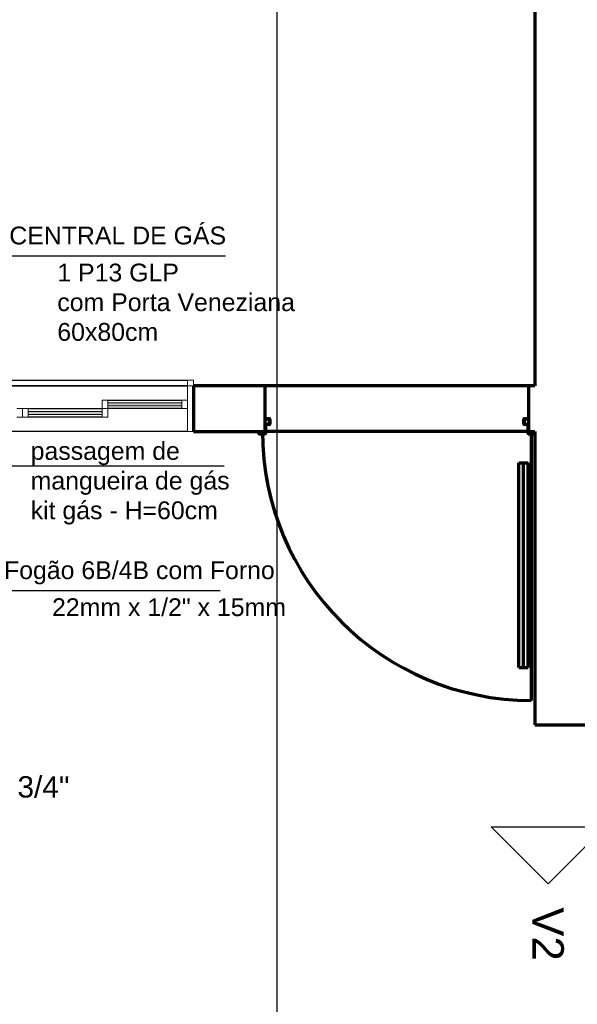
# Model space of a CAD drawing. Header units: millimetres. Extents: x -20654 to 2526, y -8238 to 977.
# Tile 82 of 219: x -10326.48 to -10324.52, y -4101.08 to -4097.62. Entities that reach past the tile are written whole.
import ezdxf

# ---------------------------------------------------------------- set-up
doc = ezdxf.new("R2010")
doc.units = ezdxf.units.MM
for name, color, linetype in [('01 CONTORNO_dwg', 252, 'Continuous'), ('DI-Cortes', 1, 'Continuous'), ('G-ANNO-TEXT', 7, 'Continuous'), ('G-IMPT', 8, 'Continuous'), ('Textos', 7, 'Continuous')]:
    doc.layers.add(name, color=color, linetype=linetype)
doc.styles.add('Arial', font='arial.ttf', dxfattribs={"height": 100})

# ---------------------------------------------------------------- blocks, each defined once
blk = doc.blocks.new('JANELAS')
at = {"layer": 'G-IMPT', "true_color": 0x939598}
for points in [[(-15503.8, -2335.1), (-15417.2, -2335.1), (-15417.2, -2325.1), (-15677.2, -2325.1), (-15677.2, -2335.1)], [(-15697.2, -2365.1), (-15697.2, -2355.1), (-15957.2, -2355.1), (-15957.2, -2365.1)]]:
    blk.add_hatch(color=252, dxfattribs=at).paths.add_polyline_path(points, flags=0)
at = {"layer": 'G-IMPT', "color": 252, "true_color": 0x939598}
for p, q in [((-16557.2, -2245.1), (-15397.2, -2245.1)), ((-15397.2, -2265.1), (-16557.2, -2265.1)), ((-16557.2, -2265.1), (-15397.2, -2265.1)), ((-15677.2, -2315.1), (-15417.2, -2315.1)), ((-15957.2, -2345.1), (-15697.2, -2345.1)), ((-15417.2, -2345.1), (-15677.2, -2345.1)), ((-15697.2, -2375.1), (-15957.2, -2375.1)), ((-15397.2, -2425.1), (-16557.2, -2425.1))]:
    blk.add_line(p, q, dxfattribs=at)
at = {"layer": 'G-IMPT', "color": 252, "lineweight": 20, "true_color": 0x939598}
for p, q in [((-15377.2, -2245.1), (-15397.2, -2245.1)), ((-15397.2, -2245.1), (-15397.2, -2265.1)), ((-15377.2, -2265.1), (-15377.2, -2245.1)), ((-15397.2, -2265.1), (-15377.2, -2265.1)), ((-15377.2, -2265.1), (-15397.2, -2265.1)), ((-15397.2, -2265.1), (-15397.2, -2425.1)), ((-15677.2, -2315.1), (-15697.2, -2315.1)), ((-15697.2, -2315.1), (-15697.2, -2345.1)), ((-15677.2, -2345.1), (-15677.2, -2315.1)), ((-15397.2, -2315.1), (-15417.2, -2315.1)), ((-15417.2, -2315.1), (-15417.2, -2345.1)), ((-15397.2, -2345.1), (-15397.2, -2315.1)), ((-15977.2, -2345.1), (-15997.2, -2345.1)), ((-15957.2, -2345.1), (-15977.2, -2345.1)), ((-15977.2, -2345.1), (-15977.2, -2375.1)), ((-15977.2, -2375.1), (-15977.2, -2345.1)), ((-15957.2, -2375.1), (-15957.2, -2345.1)), ((-15677.2, -2345.1), (-15697.2, -2345.1)), ((-15697.2, -2345.1), (-15697.2, -2375.1)), ((-15697.2, -2345.1), (-15677.2, -2345.1)), ((-15417.2, -2325.1), (-15677.2, -2325.1)), ((-15677.2, -2325.1), (-15677.2, -2335.1)), ((-15677.2, -2335.1), (-15417.2, -2335.1)), ((-15677.2, -2375.1), (-15677.2, -2345.1)), ((-15417.2, -2335.1), (-15417.2, -2325.1)), ((-15417.2, -2345.1), (-15397.2, -2345.1)), ((-15997.2, -2375.1), (-15977.2, -2375.1)), ((-15977.2, -2375.1), (-15957.2, -2375.1)), ((-15697.2, -2355.1), (-15957.2, -2355.1)), ((-15957.2, -2355.1), (-15957.2, -2365.1)), ((-15957.2, -2365.1), (-15697.2, -2365.1)), ((-15697.2, -2365.1), (-15697.2, -2355.1)), ((-15697.2, -2375.1), (-15677.2, -2375.1)), ((-15397.2, -2425.1), (-15377.2, -2425.1))]:
    blk.add_line(p, q, dxfattribs=at)
blk = doc.blocks.new('terreo')
at = {"layer": '01 CONTORNO_dwg', "lineweight": 70}
h = blk.add_hatch(color=256, dxfattribs=at)
h.paths.add_polyline_path([(-15146.1, -2434.1), (-15125.1, -2434.1), (-15125.1, -2433.1), (-15146.1, -2433.1)], flags=0)
h.paths.add_polyline_path([(-14199.7, -2434.1), (-14178.7, -2434.1), (-14178.7, -2433.1), (-14199.7, -2433.1)], flags=0)
h.paths.add_polyline_path([(-14200.2, -2432.6), (-14200.3, -2401.6), (-14201.2, -2401.6), (-14201.2, -2432.6), (-14200.3, -2432.6)], flags=0)
h.paths.add_polyline_path([(-14178.2, -2432.6), (-14177.2, -2432.6), (-14177.2, -2425.1), (-14178.2, -2425.1)], flags=0)
h.paths.add_polyline_path([(-15123.6, -2432.6), (-15123.6, -2401.6), (-15124.6, -2401.6), (-15124.6, -2432.6)], flags=0)
h.paths.add_polyline_path([(-15147.6, -2432.6), (-15146.6, -2432.6), (-15146.6, -2425.1), (-15147.6, -2425.1)], flags=0)
h.paths.add_polyline_path([(-14205.2, -2401.1), (-14201.7, -2401.1), (-14201.7, -2400.1), (-14214.8, -2400.1), (-14214.8, -2401.1)], flags=0)
h.paths.add_polyline_path([(-15123.1, -2401.1), (-15110.1, -2401.1), (-15110.1, -2400.1), (-15123.1, -2400.1)], flags=0)
h.paths.add_polyline_path([(-14216.3, -2399.6), (-14215.3, -2399.6), (-14215.3, -2381.6), (-14216.3, -2381.6), (-14216.3, -2391.6)], flags=0)
h.paths.add_polyline_path([(-15109.6, -2399.6), (-15108.6, -2399.6), (-15108.6, -2381.6), (-15109.6, -2381.6)], flags=0)
h.paths.add_polyline_path([(-14201.2, -2388.1), (-14200.3, -2388.1), (-14200.3, -2381.6), (-14201.3, -2381.6), (-14201.3, -2388.1)], flags=0)
h.paths.add_polyline_path([(-15124.6, -2388.1), (-15123.6, -2388.1), (-15123.6, -2381.6), (-15124.6, -2381.6)], flags=0)
h.paths.add_polyline_path([(-14201.8, -2381.1), (-14201.8, -2380.1), (-14214.8, -2380.1), (-14214.8, -2381.1)], flags=0)
h.paths.add_polyline_path([(-15110.1, -2381.1), (-15110.1, -2380.1), (-15123.1, -2380.1), (-15123.1, -2381.1)], flags=0)
for p, q in [((-14177.2, -105.1), (-14177.2, -2265.1)), ((-15124.6, -2265.1), (-15377.2, -2265.1)), ((-15377.2, -2265.1), (-15377.2, -2425.1)), ((-15124.6, -2425.1), (-15124.6, -2265.1)), ((-14200.3, -2265.1), (-15124.6, -2265.1)), ((-14177.2, -2265.1), (-14200.3, -2265.1)), ((-14200.3, -2265.1), (-14200.3, -2425.1)), ((-15123.6, -2381.6), (-15123.6, -2388.1)), ((-15123.1, -2380.1), (-15110.1, -2380.1)), ((-15110.1, -2381.1), (-15123.1, -2381.1)), ((-15109.6, -2399.6), (-15109.6, -2381.6)), ((-15108.6, -2381.6), (-15108.6, -2399.6)), ((-14216.3, -2399.6), (-14216.3, -2381.6)), ((-14215.3, -2381.6), (-14215.3, -2399.6)), ((-14214.8, -2380.1), (-14201.8, -2380.1)), ((-14201.8, -2381.1), (-14214.8, -2381.1)), ((-14201.3, -2388.1), (-14201.3, -2381.6)), ((-15123.6, -2388.1), (-15124.6, -2388.1)), ((-15123.6, -2401.6), (-15123.6, -2432.6)), ((-15123.1, -2400.1), (-15110.1, -2400.1)), ((-15110.1, -2401.1), (-15123.1, -2401.1)), ((-14214.8, -2400.1), (-14201.7, -2400.1)), ((-14201.7, -2401.1), (-14214.8, -2401.1)), ((-14200.3, -2388.1), (-14201.3, -2388.1)), ((-14201.2, -2432.6), (-14201.2, -2401.6)), ((-15377.2, -2425.1), (-15124.6, -2425.1)), ((-15147.6, -2432.6), (-15147.6, -2425.1)), ((-15146.6, -2425.1), (-15146.6, -2432.6)), ((-15146.1, -2433.1), (-15125.1, -2433.1)), ((-15125.1, -2434.1), (-15146.1, -2434.1)), ((-15124.6, -2432.6), (-15124.6, -2425.1)), ((-14201.2, -2425.1), (-15123.6, -2425.1)), ((-14200.3, -2425.1), (-14177.2, -2425.1)), ((-14200.2, -2425.1), (-14200.2, -2432.6)), ((-14199.7, -2433.1), (-14178.7, -2433.1)), ((-14178.7, -2434.1), (-14199.7, -2434.1)), ((-14190.3, -2425.1), (-14190.3, -3369.4)), ((-14178.2, -2432.6), (-14178.2, -2425.1)), ((-14177.2, -2425.1), (-14177.2, -3455.1)), ((-14233.3, -3253.4), (-14233.3, -2535.1)), ((-14233.3, -2535.1), (-14201.3, -2535.1)), ((-14217.3, -3253.4), (-14217.3, -2535.1)), ((-14201.3, -3253.4), (-14201.3, -2535.1)), ((-14233.3, -3253.4), (-14201.3, -3253.4)), ((-14177.2, -3455.1), (-13994.2, -3455.1))]:
    blk.add_line(p, q, dxfattribs=at)
for centre, radius, start, end in [((-15123.1, -2381.6), 1.5, 90, 180), ((-15123.1, -2381.6), 0.5, 90, 180), ((-15110.1, -2381.6), 1.5, 0, 90), ((-15110.1, -2381.6), 0.5, 0, 90), ((-14214.8, -2381.6), 1.5, 90, 180), ((-14214.8, -2381.6), 0.5, 90, 180), ((-14201.8, -2381.6), 1.5, 0, 90), ((-14201.8, -2381.6), 0.5, 0, 90), ((-15123.1, -2401.6), 1.5, 90, 174.8787), ((-15123.1, -2401.6), 0.5, 90, 180), ((-15110.1, -2399.6), 0.5, 270, 0), ((-15110.1, -2399.6), 1.5, 270, 0), ((-14214.8, -2399.6), 1.5, 180, 270), ((-14214.8, -2399.6), 0.5, 180, 270), ((-14201.7, -2401.6), 1.5, 5.1213, 90), ((-14201.7, -2401.6), 0.5, 0, 90), ((-15146.1, -2432.6), 1.5, 180, 270), ((-15146.1, -2432.6), 0.5, 180, 270), ((-14190.3, -2425.1), 944.3, 180, 270), ((-15125.1, -2432.6), 0.5, 270, 0), ((-15125.1, -2432.6), 1.5, 270, 0), ((-14199.7, -2432.6), 1.5, 180, 270), ((-14199.7, -2432.6), 0.5, 180, 270), ((-14178.7, -2432.6), 1.5, 270, 0), ((-14178.7, -2432.6), 0.5, 270, 0)]:
    blk.add_arc(centre, radius, start, end, dxfattribs=at)
at = {"layer": '01 CONTORNO_dwg'}
blk.add_blockref('JANELAS', (0, 0), dxfattribs=at)

msp = doc.modelspace()

# ---------------------------------------------------------------- linework, layer by layer
for p, q in [((-10326.6084, -4098.4482), (-10325.7563, -4098.4482)), ((-10326.5333, -4099.1863), (-10325.7608, -4099.1863)), ((-10326.627, -4099.6228), (-10325.775, -4099.6228))]:
    msp.add_line(p, q)
at = {"layer": 'DI-Cortes', "linetype": 'Continuous'}
for p, q in [((-10325.5752, -4096.1837), (-10325.5752, -4104.0489)), ((-10324.8222, -4100.4528), (-10319.1327, -4100.4528)), ((-10324.8222, -4100.4528), (-10324.6222, -4100.6528)), ((-10324.6222, -4100.6528), (-10324.4222, -4100.4528))]:
    msp.add_line(p, q, dxfattribs=at)

# ---------------------------------------------------------------- block references
at = {"layer": '01 CONTORNO_dwg', "xscale": 0.001, "yscale": 0.001, "zscale": 0.001}
msp.add_blockref('terreo', (-10310.4917, -4096.6399), dxfattribs=at)

# ---------------------------------------------------------------- texts
at = {"layer": 'G-ANNO-TEXT', "char_height": 0.0625, "attachment_point": 1, "style": 'Arial'}
for s, insert, width in [('CENTRAL DE GÁS', (-10326.5154, -4098.346), 0.921941), ('1 P13 GLP\\Pcom Porta Veneziana 60x80cm', (-10326.3467, -4098.476), 0.887926), ('passagem de mangueira de gás\\Pkit gás - H=60cm', (-10326.4403, -4099.1022), 0.921941), ('Fogão 6B/4B com Forno', (-10326.534, -4099.5207), 1.165096), ('22mm x 1/2" x 15mm', (-10326.3653, -4099.6507), 0.95059)]:
    msp.add_mtext(s, dxfattribs=dict(at, insert=insert, width=width))
at = {"layer": 'Textos', "insert": (-10326.9, -4100.3512), "char_height": 0.075, "width": 1.192111, "attachment_point": 7, "line_spacing_factor": 0.6, "style": 'Arial'}
msp.add_mtext('25 mm - 3/4"', dxfattribs=at)
at = {"layer": 'Textos', "insert": (-10324.6776, -4100.8291), "char_height": 0.11, "width": 0.392881, "attachment_point": 8, "rotation": 270, "line_spacing_factor": 0.6, "style": 'Arial'}
msp.add_mtext('V2', dxfattribs=at)

doc.saveas('drawing.dxf')
